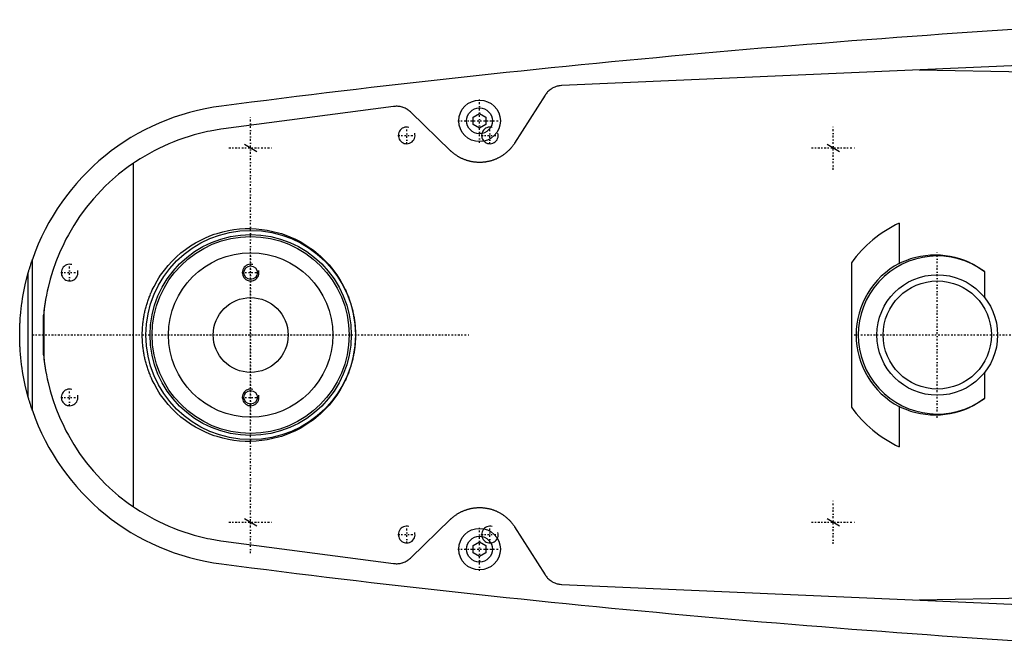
# Model space of a CAD drawing. Extents: x -1056 to 181, y -120 to 120.
# Tile 1 of 5: x -1056 to -819, y -76 to 76. Entities that reach past the tile are written whole.
import ezdxf

# ---------------------------------------------------------------- set-up
doc = ezdxf.new("R2010")
doc.units = 0
doc.linetypes.add('CENTER', pattern=[1.5, 0.45, -0.5, 0.05, -0.5])
for name, color, linetype in [('AM_0', 7, 'CONTINUOUS'), ('AM_10', 7, 'CONTINUOUS'), ('AM_7', 7, 'CENTER')]:
    doc.layers.add(name, color=color, linetype=linetype)

msp = doc.modelspace()

# ---------------------------------------------------------------- linework, layer by layer
at = {"layer": 'AM_0', "color": 7, "linetype": 'CONTINUOUS'}
for p, q in [((-695.22, 70), (-925.22, 60)), ((-839.33, 63.73), (-742.03, 61.98)), ((-929.22, 57.68), (-936.56, 46.13)), ((-965.65, 54.96), (-1006.53, 49.57)), ((-951.96, 44.32), (-961.52, 53.59)), ((-946.5, 52.37), (-945, 53.23)), ((-946.5, 50.63), (-946.5, 52.37)), ((-945, 53.23), (-943.5, 52.37)), ((-943.5, 52.37), (-943.5, 50.63)), ((-945, 49.77), (-946.5, 50.63)), ((-943.5, 50.63), (-945, 49.77)), ((-1028.19, -41.3), (-1028.19, 41.3)), ((-844.16, 26.89), (-844.16, 17.21)), ((-1052.45, -18.15), (-1052.45, 18.15)), ((-855.65, 17.37), (-855.65, -17.38)), ((-1053.45, -14.95), (-1053.45, 14.95)), ((-823.65, 15.24), (-823.65, 9.02)), ((-1049.63, 6.05), (-1049.77, 4.76)), ((-1049.77, -4.76), (-1049.77, 4.76)), ((-1049.63, -6.05), (-1049.63, 6.05)), ((-1049.77, -4.76), (-1049.63, -6.05)), ((-823.65, -9.02), (-823.65, -15.24)), ((-844.16, -17.21), (-844.16, -26.89)), ((-961.52, -53.59), (-951.96, -44.32)), ((-936.56, -46.13), (-929.22, -57.68)), ((-1006.53, -49.57), (-965.65, -54.96)), ((-946.5, -50.63), (-945, -49.77)), ((-946.5, -52.37), (-946.5, -50.63)), ((-945, -49.77), (-943.5, -50.63)), ((-943.5, -50.63), (-943.5, -52.37)), ((-945, -53.23), (-946.5, -52.37)), ((-943.5, -52.37), (-945, -53.23)), ((-925.22, -60), (-695.22, -70)), ((-742.03, -61.98), (-839.33, -63.73))]:
    msp.add_line(p, q, dxfattribs=at)
for points in [[(-925.22, 60, 0), (-925.34, 59.99, 0), (-925.6, 59.96, 0), (-925.85, 59.93, 0), (-925.98, 59.9, 0), (-926.11, 59.88, 0), (-926.37, 59.81, 0), (-926.62, 59.73, 0), (-926.87, 59.64, 0), (-927.12, 59.53, 0), (-927.36, 59.41, 0), (-927.48, 59.34, 0), (-927.59, 59.28, 0), (-927.82, 59.13, 0), (-928.04, 58.97, 0), (-928.24, 58.81, 0), (-928.44, 58.63, 0), (-928.63, 58.44, 0), (-928.72, 58.34, 0), (-928.81, 58.24, 0), (-928.98, 58.03, 0), (-929.14, 57.8, 0), (-929.22, 57.68, 0)], [(-961.52, 53.59, 0), (-961.61, 53.68, 0), (-961.81, 53.85, 0), (-962.01, 54.01, 0), (-962.11, 54.08, 0), (-962.22, 54.16, 0), (-962.44, 54.29, 0), (-962.66, 54.42, 0), (-962.89, 54.53, 0), (-963.13, 54.64, 0), (-963.37, 54.73, 0), (-963.49, 54.77, 0), (-963.61, 54.8, 0), (-963.85, 54.87, 0), (-964.09, 54.92, 0), (-964.34, 54.96, 0), (-964.58, 54.98, 0), (-964.82, 55, 0), (-964.94, 55, 0), (-965.05, 55, 0), (-965.29, 54.99, 0), (-965.53, 54.97, 0), (-965.65, 54.96, 0)], [(-1006.53, 49.57, 0), (-1007.18, 49.48, 0), (-1008.46, 49.28, 0), (-1009.75, 49.04, 0), (-1010.38, 48.91, 0), (-1011.02, 48.77, 0), (-1012.29, 48.47, 0), (-1013.54, 48.13, 0), (-1014.79, 47.76, 0), (-1016.03, 47.36, 0), (-1017.25, 46.93, 0), (-1017.86, 46.7, 0), (-1018.47, 46.46, 0), (-1019.67, 45.97, 0), (-1020.86, 45.44, 0), (-1022.03, 44.89, 0), (-1023.19, 44.3, 0), (-1024.33, 43.68, 0), (-1024.89, 43.36, 0), (-1025.45, 43.04, 0), (-1026.56, 42.36, 0), (-1027.65, 41.66, 0), (-1028.19, 41.3, 0)], [(-936.56, 46.13, 0), (-936.61, 46.06, 0), (-936.71, 45.91, 0), (-936.81, 45.77, 0), (-936.86, 45.7, 0), (-936.91, 45.63, 0), (-937.01, 45.49, 0), (-937.12, 45.35, 0), (-937.22, 45.21, 0), (-937.33, 45.08, 0), (-937.44, 44.95, 0), (-937.5, 44.89, 0), (-937.55, 44.83, 0), (-937.67, 44.7, 0), (-937.78, 44.58, 0), (-937.9, 44.46, 0), (-938.01, 44.35, 0), (-938.13, 44.23, 0), (-938.19, 44.18, 0), (-938.25, 44.12, 0), (-938.37, 44.01, 0), (-938.5, 43.9, 0), (-938.56, 43.85, 0), (-938.62, 43.8, 0), (-938.75, 43.69, 0), (-938.88, 43.59, 0), (-938.95, 43.54, 0), (-939.02, 43.49, 0), (-939.15, 43.39, 0), (-939.29, 43.29, 0), (-939.43, 43.2, 0), (-939.57, 43.11, 0), (-939.71, 43.02, 0), (-939.78, 42.97, 0), (-939.85, 42.93, 0), (-939.99, 42.84, 0), (-940.14, 42.76, 0), (-940.29, 42.68, 0), (-940.43, 42.6, 0), (-940.58, 42.53, 0), (-940.66, 42.49, 0), (-940.73, 42.46, 0), (-940.89, 42.39, 0), (-941.04, 42.32, 0), (-941.19, 42.25, 0), (-941.35, 42.19, 0), (-941.5, 42.13, 0), (-941.58, 42.1, 0), (-941.66, 42.08, 0), (-941.81, 42.02, 0), (-941.97, 41.97, 0), (-942.13, 41.92, 0), (-942.29, 41.88, 0), (-942.44, 41.83, 0), (-942.52, 41.81, 0), (-942.6, 41.79, 0), (-942.76, 41.75, 0), (-942.92, 41.72, 0), (-943.08, 41.69, 0), (-943.24, 41.66, 0), (-943.4, 41.63, 0), (-943.48, 41.62, 0), (-943.56, 41.6, 0), (-943.71, 41.58, 0), (-943.87, 41.56, 0), (-943.95, 41.56, 0), (-944.03, 41.55, 0), (-944.19, 41.53, 0), (-944.34, 41.52, 0), (-944.42, 41.52, 0), (-944.5, 41.51, 0), (-944.65, 41.51, 0), (-944.81, 41.5, 0), (-944.96, 41.5, 0), (-945.11, 41.5, 0), (-945.27, 41.5, 0), (-945.34, 41.51, 0), (-945.42, 41.51, 0), (-945.58, 41.52, 0), (-945.73, 41.53, 0), (-945.89, 41.54, 0), (-946.05, 41.55, 0), (-946.2, 41.57, 0), (-946.28, 41.58, 0), (-946.36, 41.59, 0), (-946.52, 41.62, 0), (-946.68, 41.64, 0), (-946.84, 41.67, 0), (-946.99, 41.7, 0), (-947.15, 41.73, 0), (-947.23, 41.75, 0), (-947.31, 41.77, 0), (-947.47, 41.81, 0), (-947.63, 41.85, 0), (-947.78, 41.9, 0), (-947.94, 41.94, 0), (-948.1, 41.99, 0), (-948.18, 42.02, 0), (-948.25, 42.04, 0), (-948.41, 42.1, 0), (-948.56, 42.16, 0), (-948.72, 42.22, 0), (-948.87, 42.28, 0), (-949.02, 42.35, 0), (-949.1, 42.38, 0), (-949.18, 42.41, 0), (-949.33, 42.48, 0), (-949.47, 42.56, 0), (-949.55, 42.59, 0), (-949.62, 42.63, 0), (-949.77, 42.71, 0), (-949.91, 42.79, 0), (-949.99, 42.83, 0), (-950.06, 42.87, 0), (-950.2, 42.96, 0), (-950.34, 43.05, 0), (-950.48, 43.14, 0), (-950.62, 43.23, 0), (-950.76, 43.32, 0), (-950.83, 43.37, 0), (-950.89, 43.42, 0), (-951.03, 43.52, 0), (-951.16, 43.62, 0), (-951.29, 43.72, 0), (-951.41, 43.83, 0), (-951.54, 43.93, 0), (-951.6, 43.99, 0), (-951.66, 44.04, 0), (-951.78, 44.15, 0), (-951.9, 44.26, 0), (-951.96, 44.32, 0)], [(-1028.19, 41.3, 0), (-1029.41, 40.44, 0), (-1031.74, 38.64, 0), (-1033.91, 36.74, 0), (-1034.94, 35.76, 0), (-1035.93, 34.77, 0), (-1037.8, 32.72, 0), (-1039.52, 30.63, 0), (-1041.09, 28.48, 0), (-1042.52, 26.31, 0), (-1043.8, 24.12, 0), (-1044.38, 23.03, 0), (-1044.93, 21.93, 0), (-1045.93, 19.76, 0), (-1046.8, 17.6, 0), (-1047.54, 15.49, 0), (-1048.16, 13.43, 0), (-1048.67, 11.45, 0), (-1048.88, 10.51, 0), (-1049.07, 9.59, 0), (-1049.26, 8.57, 0), (-1049.31, 8.3, 0), (-1049.35, 8.03, 0), (-1049.37, 7.89, 0), (-1049.39, 7.76, 0), (-1049.43, 7.51, 0), (-1049.47, 7.26, 0), (-1049.5, 7.03, 0), (-1049.53, 6.81, 0), (-1049.56, 6.6, 0), (-1049.58, 6.5, 0), (-1049.59, 6.41, 0), (-1049.61, 6.25, 0), (-1049.63, 6.11, 0), (-1049.63, 6.05, 0)], [(-974.81, 0, 0), (-974.81, -0.13, 0), (-974.81, -0.4, 0), (-974.82, -0.66, 0), (-974.82, -0.8, 0), (-974.83, -0.93, 0), (-974.84, -1.2, 0), (-974.85, -1.47, 0), (-974.87, -1.74, 0), (-974.89, -2.01, 0), (-974.91, -2.28, 0), (-974.92, -2.41, 0), (-974.94, -2.55, 0), (-974.97, -2.82, 0), (-975, -3.09, 0), (-975.03, -3.36, 0), (-975.07, -3.63, 0), (-975.11, -3.9, 0), (-975.13, -4.03, 0), (-975.15, -4.17, 0), (-975.2, -4.44, 0), (-975.25, -4.7, 0), (-975.27, -4.84, 0), (-975.3, -4.97, 0), (-975.35, -5.24, 0), (-975.41, -5.51, 0), (-975.44, -5.64, 0), (-975.47, -5.78, 0), (-975.53, -6.05, 0), (-975.6, -6.31, 0), (-975.67, -6.58, 0), (-975.74, -6.84, 0), (-975.82, -7.11, 0), (-975.86, -7.24, 0), (-975.89, -7.37, 0), (-975.98, -7.63, 0), (-976.06, -7.89, 0), (-976.14, -8.15, 0), (-976.23, -8.41, 0), (-976.32, -8.67, 0), (-976.37, -8.8, 0), (-976.42, -8.93, 0), (-976.52, -9.18, 0), (-976.61, -9.44, 0), (-976.72, -9.69, 0), (-976.82, -9.94, 0), (-976.93, -10.19, 0), (-976.98, -10.32, 0), (-977.04, -10.44, 0), (-977.15, -10.69, 0), (-977.26, -10.93, 0), (-977.68, -11.78, 0), (-978.46, -13.17, 0), (-978.88, -13.84, 0), (-979.31, -14.49, 0), (-980.22, -15.73, 0), (-981.17, -16.88, 0), (-982.17, -17.95, 0), (-983.22, -18.96, 0), (-984.34, -19.92, 0), (-984.91, -20.37, 0), (-985.5, -20.8, 0), (-986.72, -21.62, 0), (-987.97, -22.37, 0), (-988.61, -22.71, 0), (-989.26, -23.04, 0), (-990.58, -23.63, 0), (-991.92, -24.14, 0), (-992.6, -24.37, 0), (-993.27, -24.58, 0), (-994.64, -24.93, 0), (-996, -25.21, 0), (-997.35, -25.41, 0), (-998.69, -25.54, 0), (-1000.01, -25.59, 0), (-1000.67, -25.59, 0), (-1001.33, -25.58, 0), (-1002.66, -25.5, 0), (-1004.01, -25.34, 0), (-1005.36, -25.11, 0), (-1006.72, -24.81, 0), (-1008.06, -24.43, 0), (-1008.73, -24.21, 0), (-1009.39, -23.98, 0), (-1010.7, -23.44, 0), (-1011.98, -22.84, 0), (-1013.24, -22.16, 0), (-1014.45, -21.42, 0), (-1015.62, -20.6, 0), (-1016.19, -20.17, 0), (-1016.75, -19.72, 0), (-1017.82, -18.78, 0), (-1018.84, -17.79, 0), (-1019.81, -16.73, 0), (-1020.74, -15.59, 0), (-1021.63, -14.36, 0), (-1022.05, -13.72, 0), (-1022.46, -13.05, 0), (-1023.22, -11.67, 0), (-1023.63, -10.84, 0), (-1023.74, -10.6, 0), (-1023.85, -10.35, 0), (-1023.9, -10.23, 0), (-1023.96, -10.11, 0), (-1024.06, -9.86, 0), (-1024.16, -9.61, 0), (-1024.26, -9.36, 0), (-1024.36, -9.11, 0), (-1024.46, -8.86, 0), (-1024.5, -8.73, 0), (-1024.55, -8.61, 0), (-1024.64, -8.35, 0), (-1024.72, -8.1, 0), (-1024.81, -7.84, 0), (-1024.89, -7.58, 0), (-1024.97, -7.32, 0), (-1025.01, -7.19, 0), (-1025.05, -7.06, 0), (-1025.12, -6.8, 0), (-1025.19, -6.54, 0), (-1025.26, -6.27, 0), (-1025.32, -6.01, 0), (-1025.39, -5.75, 0), (-1025.42, -5.61, 0), (-1025.45, -5.48, 0), (-1025.5, -5.22, 0), (-1025.56, -4.95, 0), (-1025.58, -4.82, 0), (-1025.61, -4.68, 0), (-1025.66, -4.42, 0), (-1025.7, -4.15, 0), (-1025.72, -4.01, 0), (-1025.74, -3.88, 0), (-1025.78, -3.61, 0), (-1025.82, -3.34, 0), (-1025.85, -3.08, 0), (-1025.89, -2.81, 0), (-1025.91, -2.54, 0), (-1025.93, -2.4, 0), (-1025.94, -2.27, 0), (-1025.96, -2, 0), (-1025.98, -1.73, 0), (-1026, -1.47, 0), (-1026.01, -1.2, 0), (-1026.02, -0.93, 0), (-1026.03, -0.8, 0), (-1026.03, -0.66, 0), (-1026.04, -0.4, 0), (-1026.04, -0.13, 0), (-1026.04, 0, 0), (-1026.04, 0.13, 0), (-1026.04, 0.4, 0), (-1026.03, 0.66, 0), (-1026.03, 0.8, 0), (-1026.02, 0.93, 0), (-1026.01, 1.2, 0), (-1026, 1.47, 0), (-1025.98, 1.73, 0), (-1025.96, 2, 0), (-1025.94, 2.27, 0), (-1025.93, 2.4, 0), (-1025.91, 2.54, 0), (-1025.89, 2.81, 0), (-1025.85, 3.08, 0), (-1025.82, 3.34, 0), (-1025.78, 3.61, 0), (-1025.74, 3.88, 0), (-1025.72, 4.01, 0), (-1025.7, 4.15, 0), (-1025.66, 4.42, 0), (-1025.61, 4.68, 0), (-1025.58, 4.82, 0), (-1025.56, 4.95, 0), (-1025.5, 5.22, 0), (-1025.45, 5.48, 0), (-1025.42, 5.61, 0), (-1025.39, 5.75, 0), (-1025.32, 6.01, 0), (-1025.26, 6.27, 0), (-1025.19, 6.54, 0), (-1025.12, 6.8, 0), (-1025.05, 7.06, 0), (-1025.01, 7.19, 0), (-1024.97, 7.32, 0), (-1024.89, 7.58, 0), (-1024.81, 7.84, 0), (-1024.72, 8.1, 0), (-1024.64, 8.35, 0), (-1024.55, 8.61, 0), (-1024.5, 8.73, 0), (-1024.46, 8.86, 0), (-1024.36, 9.11, 0), (-1024.26, 9.36, 0), (-1024.16, 9.61, 0), (-1024.06, 9.86, 0), (-1023.96, 10.11, 0), (-1023.9, 10.23, 0), (-1023.85, 10.35, 0), (-1023.74, 10.6, 0), (-1023.63, 10.84, 0), (-1023.22, 11.67, 0), (-1022.46, 13.05, 0), (-1022.05, 13.72, 0), (-1021.63, 14.36, 0), (-1020.74, 15.59, 0), (-1019.81, 16.73, 0), (-1018.84, 17.79, 0), (-1017.82, 18.78, 0), (-1016.75, 19.72, 0), (-1016.19, 20.17, 0), (-1015.62, 20.6, 0), (-1014.45, 21.42, 0), (-1013.24, 22.16, 0), (-1011.98, 22.84, 0), (-1010.7, 23.44, 0), (-1009.39, 23.98, 0), (-1008.73, 24.21, 0), (-1008.06, 24.43, 0), (-1006.72, 24.81, 0), (-1005.36, 25.11, 0), (-1004.01, 25.34, 0), (-1002.66, 25.5, 0), (-1001.33, 25.58, 0), (-1000.67, 25.59, 0), (-1000.01, 25.59, 0), (-998.69, 25.54, 0), (-997.35, 25.41, 0), (-996, 25.21, 0), (-994.64, 24.93, 0), (-993.27, 24.58, 0), (-992.6, 24.37, 0), (-991.92, 24.14, 0), (-990.58, 23.63, 0), (-989.26, 23.04, 0), (-988.61, 22.71, 0), (-987.97, 22.37, 0), (-986.72, 21.62, 0), (-985.5, 20.8, 0), (-984.91, 20.37, 0), (-984.34, 19.92, 0), (-983.22, 18.96, 0), (-982.17, 17.95, 0), (-981.17, 16.88, 0), (-980.22, 15.73, 0), (-979.31, 14.49, 0), (-978.88, 13.84, 0), (-978.46, 13.17, 0), (-977.68, 11.78, 0), (-977.26, 10.93, 0), (-977.15, 10.69, 0), (-977.04, 10.44, 0), (-976.98, 10.32, 0), (-976.93, 10.19, 0), (-976.82, 9.94, 0), (-976.72, 9.69, 0), (-976.61, 9.44, 0), (-976.52, 9.18, 0), (-976.42, 8.93, 0), (-976.37, 8.8, 0), (-976.32, 8.67, 0), (-976.23, 8.41, 0), (-976.14, 8.15, 0), (-976.06, 7.89, 0), (-975.98, 7.63, 0), (-975.89, 7.37, 0), (-975.86, 7.24, 0), (-975.82, 7.11, 0), (-975.74, 6.84, 0), (-975.67, 6.58, 0), (-975.6, 6.31, 0), (-975.53, 6.05, 0), (-975.47, 5.78, 0), (-975.44, 5.64, 0), (-975.41, 5.51, 0), (-975.35, 5.24, 0), (-975.3, 4.97, 0), (-975.27, 4.84, 0), (-975.25, 4.7, 0), (-975.2, 4.44, 0), (-975.15, 4.17, 0), (-975.13, 4.03, 0), (-975.11, 3.9, 0), (-975.07, 3.63, 0), (-975.03, 3.36, 0), (-975, 3.09, 0), (-974.97, 2.82, 0), (-974.94, 2.55, 0), (-974.92, 2.41, 0), (-974.91, 2.28, 0), (-974.89, 2.01, 0), (-974.87, 1.74, 0), (-974.85, 1.47, 0), (-974.84, 1.2, 0), (-974.83, 0.93, 0), (-974.82, 0.8, 0), (-974.82, 0.66, 0), (-974.81, 0.4, 0), (-974.81, 0.13, 0), (-974.81, 0, 0)], [(-844.16, 17.21, 0), (-843.62, 17.48, 0), (-842.51, 17.95, 0), (-841.36, 18.36, 0), (-840.78, 18.54, 0), (-840.19, 18.69, 0), (-839, 18.95, 0), (-837.8, 19.14, 0), (-836.6, 19.24, 0), (-835.41, 19.28, 0), (-834.23, 19.24, 0), (-833.65, 19.19, 0), (-833.08, 19.13, 0), (-831.94, 18.95, 0), (-830.79, 18.7, 0), (-829.63, 18.37, 0), (-828.48, 17.97, 0), (-827.35, 17.49, 0), (-826.79, 17.22, 0), (-826.24, 16.93, 0), (-825.17, 16.3, 0), (-824.15, 15.61, 0), (-823.65, 15.24, 0)], [(-1053.45, 14.95, 0), (-1053.45, 14.95, 0), (-1053.45, 14.95, 0), (-1053.45, 14.95, 0), (-1053.45, 14.95, 0), (-1053.45, 14.95, 0), (-1053.45, 14.95, 0), (-1053.45, 14.95, 0), (-1053.45, 14.95, 0), (-1053.45, 14.95, 0), (-1053.45, 14.95, 0), (-1053.45, 14.95, 0), (-1053.45, 14.96, 0), (-1053.45, 14.96, 0), (-1053.45, 14.96, 0), (-1053.45, 14.96, 0), (-1053.45, 14.96, 0), (-1053.44, 14.96, 0), (-1053.44, 14.96, 0), (-1053.44, 14.97, 0), (-1053.44, 14.97, 0), (-1053.44, 14.97, 0), (-1053.44, 14.97, 0), (-1053.44, 14.97, 0), (-1053.44, 14.97, 0), (-1053.44, 14.98, 0), (-1053.44, 14.98, 0), (-1053.44, 14.98, 0), (-1053.44, 14.98, 0), (-1053.44, 14.98, 0), (-1053.44, 14.99, 0), (-1053.44, 14.99, 0), (-1053.44, 14.99, 0), (-1053.44, 14.99, 0), (-1053.44, 15, 0), (-1053.43, 15, 0), (-1053.43, 15, 0), (-1053.43, 15.01, 0), (-1053.43, 15.03, 0), (-1053.42, 15.05, 0), (-1053.41, 15.07, 0), (-1053.41, 15.09, 0), (-1053.41, 15.1, 0), (-1053.4, 15.12, 0), (-1053.39, 15.15, 0), (-1053.39, 15.17, 0), (-1053.38, 15.2, 0), (-1053.37, 15.23, 0), (-1053.37, 15.24, 0), (-1053.36, 15.26, 0), (-1053.35, 15.28, 0), (-1053.35, 15.31, 0), (-1053.34, 15.33, 0), (-1053.34, 15.34, 0), (-1053.33, 15.37, 0), (-1053.32, 15.4, 0), (-1053.32, 15.41, 0), (-1053.31, 15.43, 0), (-1053.3, 15.46, 0), (-1053.3, 15.49, 0), (-1053.27, 15.59, 0), (-1053.21, 15.76, 0), (-1053.16, 15.94, 0), (-1053.1, 16.13, 0), (-1053.05, 16.32, 0), (-1053.02, 16.41, 0), (-1052.99, 16.51, 0), (-1052.93, 16.71, 0), (-1052.86, 16.9, 0), (-1052.8, 17.1, 0), (-1052.74, 17.29, 0), (-1052.67, 17.49, 0), (-1052.64, 17.58, 0), (-1052.61, 17.68, 0), (-1052.54, 17.87, 0), (-1052.48, 18.05, 0), (-1052.45, 18.15, 0)], [(-1055.5, 0, 0), (-1055.5, 0.01, 0), (-1055.5, 0.04, 0), (-1055.5, 0.06, 0), (-1055.5, 0.07, 0), (-1055.5, 0.08, 0), (-1055.5, 0.11, 0), (-1055.5, 0.13, 0), (-1055.5, 0.15, 0), (-1055.5, 0.18, 0), (-1055.5, 0.2, 0), (-1055.5, 0.21, 0), (-1055.5, 0.22, 0), (-1055.5, 0.25, 0), (-1055.5, 0.27, 0), (-1055.5, 0.29, 0), (-1055.5, 0.32, 0), (-1055.5, 0.34, 0), (-1055.5, 0.35, 0), (-1055.5, 0.36, 0), (-1055.5, 0.39, 0), (-1055.5, 0.41, 0), (-1055.5, 0.42, 0), (-1055.5, 0.43, 0), (-1055.5, 0.46, 0), (-1055.5, 0.48, 0), (-1055.5, 0.49, 0), (-1055.5, 0.5, 0), (-1055.5, 0.53, 0), (-1055.5, 0.55, 0), (-1055.5, 0.57, 0), (-1055.5, 0.6, 0), (-1055.5, 0.62, 0), (-1055.5, 0.63, 0), (-1055.5, 0.64, 0), (-1055.5, 0.67, 0), (-1055.5, 0.69, 0), (-1055.5, 0.71, 0), (-1055.5, 0.74, 0), (-1055.49, 0.76, 0), (-1055.49, 0.77, 0), (-1055.49, 0.78, 0), (-1055.49, 0.81, 0), (-1055.49, 0.83, 0), (-1055.49, 0.85, 0), (-1055.49, 0.88, 0), (-1055.49, 0.9, 0), (-1055.49, 0.91, 0), (-1055.49, 0.92, 0), (-1055.49, 0.95, 0), (-1055.49, 0.97, 0), (-1055.49, 1.05, 0), (-1055.49, 1.19, 0), (-1055.49, 1.26, 0), (-1055.48, 1.33, 0), (-1055.48, 1.47, 0), (-1055.48, 1.61, 0), (-1055.47, 1.75, 0), (-1055.47, 1.89, 0), (-1055.46, 2.03, 0), (-1055.46, 2.1, 0), (-1055.46, 2.17, 0), (-1055.45, 2.31, 0), (-1055.45, 2.45, 0), (-1055.44, 2.52, 0), (-1055.44, 2.59, 0), (-1055.43, 2.73, 0), (-1055.43, 2.87, 0), (-1055.42, 2.94, 0), (-1055.42, 3.01, 0), (-1055.41, 3.15, 0), (-1055.4, 3.29, 0), (-1055.39, 3.43, 0), (-1055.39, 3.57, 0), (-1055.38, 3.71, 0), (-1055.37, 3.78, 0), (-1055.37, 3.85, 0), (-1055.36, 3.99, 0), (-1055.35, 4.13, 0), (-1055.31, 4.62, 0), (-1055.23, 5.46, 0), (-1055.14, 6.29, 0), (-1055.04, 7.13, 0), (-1054.99, 7.54, 0), (-1054.93, 7.96, 0), (-1054.8, 8.79, 0), (-1054.66, 9.62, 0), (-1054.07, 12.5, 0), (-1053.45, 14.95, 0)], [(-1053.45, -14.95, 0), (-1054.07, -12.5, 0), (-1054.66, -9.62, 0), (-1054.8, -8.79, 0), (-1054.93, -7.96, 0), (-1054.99, -7.54, 0), (-1055.04, -7.13, 0), (-1055.14, -6.29, 0), (-1055.23, -5.46, 0), (-1055.31, -4.62, 0), (-1055.37, -3.78, 0), (-1055.4, -3.29, 0), (-1055.41, -3.15, 0), (-1055.42, -3.01, 0), (-1055.42, -2.94, 0), (-1055.43, -2.87, 0), (-1055.43, -2.73, 0), (-1055.44, -2.59, 0), (-1055.44, -2.52, 0), (-1055.45, -2.45, 0), (-1055.45, -2.31, 0), (-1055.46, -2.17, 0), (-1055.46, -2.1, 0), (-1055.46, -2.03, 0), (-1055.47, -1.89, 0), (-1055.47, -1.75, 0), (-1055.48, -1.61, 0), (-1055.48, -1.47, 0), (-1055.48, -1.33, 0), (-1055.49, -1.26, 0), (-1055.49, -1.19, 0), (-1055.49, -1.05, 0), (-1055.49, -0.91, 0), (-1055.49, -0.83, 0), (-1055.49, -0.81, 0), (-1055.49, -0.78, 0), (-1055.49, -0.77, 0), (-1055.49, -0.76, 0), (-1055.5, -0.74, 0), (-1055.5, -0.71, 0), (-1055.5, -0.69, 0), (-1055.5, -0.67, 0), (-1055.5, -0.64, 0), (-1055.5, -0.63, 0), (-1055.5, -0.62, 0), (-1055.5, -0.6, 0), (-1055.5, -0.57, 0), (-1055.5, -0.55, 0), (-1055.5, -0.53, 0), (-1055.5, -0.5, 0), (-1055.5, -0.49, 0), (-1055.5, -0.48, 0), (-1055.5, -0.46, 0), (-1055.5, -0.43, 0), (-1055.5, -0.42, 0), (-1055.5, -0.41, 0), (-1055.5, -0.39, 0), (-1055.5, -0.36, 0), (-1055.5, -0.35, 0), (-1055.5, -0.34, 0), (-1055.5, -0.32, 0), (-1055.5, -0.29, 0), (-1055.5, -0.27, 0), (-1055.5, -0.25, 0), (-1055.5, -0.22, 0), (-1055.5, -0.21, 0), (-1055.5, -0.2, 0), (-1055.5, -0.18, 0), (-1055.5, -0.15, 0), (-1055.5, -0.13, 0), (-1055.5, -0.11, 0), (-1055.5, -0.08, 0), (-1055.5, -0.07, 0), (-1055.5, -0.06, 0), (-1055.5, -0.04, 0), (-1055.5, -0.01, 0), (-1055.5, 0, 0)], [(-1049.63, -6.05, 0), (-1049.63, -6.11, 0), (-1049.61, -6.25, 0), (-1049.59, -6.41, 0), (-1049.58, -6.5, 0), (-1049.56, -6.6, 0), (-1049.53, -6.81, 0), (-1049.5, -7.03, 0), (-1049.47, -7.26, 0), (-1049.43, -7.51, 0), (-1049.39, -7.76, 0), (-1049.37, -7.89, 0), (-1049.35, -8.03, 0), (-1049.31, -8.3, 0), (-1049.26, -8.57, 0), (-1049.07, -9.59, 0), (-1048.88, -10.51, 0), (-1048.67, -11.45, 0), (-1048.16, -13.43, 0), (-1047.54, -15.49, 0), (-1046.8, -17.6, 0), (-1045.93, -19.76, 0), (-1044.93, -21.93, 0), (-1044.38, -23.03, 0), (-1043.8, -24.12, 0), (-1042.52, -26.31, 0), (-1041.09, -28.48, 0), (-1039.52, -30.63, 0), (-1037.8, -32.72, 0), (-1035.93, -34.77, 0), (-1034.94, -35.76, 0), (-1033.91, -36.74, 0), (-1031.74, -38.64, 0), (-1029.41, -40.44, 0), (-1028.19, -41.3, 0)], [(-1052.45, -18.15, 0), (-1052.48, -18.05, 0), (-1052.54, -17.87, 0), (-1052.61, -17.68, 0), (-1052.64, -17.58, 0), (-1052.67, -17.49, 0), (-1052.74, -17.29, 0), (-1052.8, -17.1, 0), (-1052.86, -16.9, 0), (-1052.93, -16.71, 0), (-1052.99, -16.51, 0), (-1053.02, -16.41, 0), (-1053.05, -16.32, 0), (-1053.1, -16.13, 0), (-1053.16, -15.94, 0), (-1053.21, -15.76, 0), (-1053.27, -15.59, 0), (-1053.3, -15.49, 0), (-1053.3, -15.46, 0), (-1053.31, -15.43, 0), (-1053.32, -15.41, 0), (-1053.32, -15.4, 0), (-1053.33, -15.37, 0), (-1053.34, -15.34, 0), (-1053.34, -15.33, 0), (-1053.35, -15.31, 0), (-1053.35, -15.28, 0), (-1053.36, -15.26, 0), (-1053.37, -15.24, 0), (-1053.37, -15.23, 0), (-1053.38, -15.2, 0), (-1053.39, -15.17, 0), (-1053.39, -15.15, 0), (-1053.4, -15.12, 0), (-1053.41, -15.1, 0), (-1053.41, -15.09, 0), (-1053.41, -15.07, 0), (-1053.42, -15.05, 0), (-1053.43, -15.03, 0), (-1053.43, -15.01, 0), (-1053.43, -15, 0), (-1053.43, -15, 0), (-1053.44, -15, 0), (-1053.44, -14.99, 0), (-1053.44, -14.99, 0), (-1053.44, -14.99, 0), (-1053.44, -14.99, 0), (-1053.44, -14.98, 0), (-1053.44, -14.98, 0), (-1053.44, -14.98, 0), (-1053.44, -14.98, 0), (-1053.44, -14.98, 0), (-1053.44, -14.97, 0), (-1053.44, -14.97, 0), (-1053.44, -14.97, 0), (-1053.44, -14.97, 0), (-1053.44, -14.97, 0), (-1053.44, -14.97, 0), (-1053.44, -14.96, 0), (-1053.44, -14.96, 0), (-1053.45, -14.96, 0), (-1053.45, -14.96, 0), (-1053.45, -14.96, 0), (-1053.45, -14.96, 0), (-1053.45, -14.96, 0), (-1053.45, -14.95, 0), (-1053.45, -14.95, 0), (-1053.45, -14.95, 0), (-1053.45, -14.95, 0), (-1053.45, -14.95, 0), (-1053.45, -14.95, 0), (-1053.45, -14.95, 0), (-1053.45, -14.95, 0), (-1053.45, -14.95, 0), (-1053.45, -14.95, 0), (-1053.45, -14.95, 0), (-1053.45, -14.95, 0)], [(-823.65, -15.24, 0), (-824.15, -15.61, 0), (-825.17, -16.3, 0), (-826.24, -16.93, 0), (-826.79, -17.22, 0), (-827.35, -17.49, 0), (-828.48, -17.97, 0), (-829.63, -18.37, 0), (-830.79, -18.7, 0), (-831.94, -18.95, 0), (-833.08, -19.13, 0), (-833.65, -19.19, 0), (-834.23, -19.24, 0), (-835.41, -19.28, 0), (-836.6, -19.24, 0), (-837.8, -19.14, 0), (-839, -18.95, 0), (-840.19, -18.69, 0), (-840.78, -18.54, 0), (-841.36, -18.36, 0), (-842.51, -17.95, 0), (-843.62, -17.48, 0), (-844.16, -17.21, 0)], [(-1028.19, -41.3, 0), (-1027.65, -41.66, 0), (-1026.56, -42.36, 0), (-1025.45, -43.04, 0), (-1024.89, -43.36, 0), (-1024.33, -43.68, 0), (-1023.19, -44.3, 0), (-1022.03, -44.89, 0), (-1020.86, -45.44, 0), (-1019.67, -45.97, 0), (-1018.47, -46.46, 0), (-1017.86, -46.7, 0), (-1017.25, -46.93, 0), (-1016.03, -47.36, 0), (-1014.79, -47.76, 0), (-1013.54, -48.13, 0), (-1012.29, -48.47, 0), (-1011.02, -48.77, 0), (-1010.38, -48.91, 0), (-1009.75, -49.04, 0), (-1008.46, -49.28, 0), (-1007.18, -49.48, 0), (-1006.53, -49.57, 0)], [(-951.96, -44.32, 0), (-951.9, -44.26, 0), (-951.78, -44.15, 0), (-951.66, -44.04, 0), (-951.6, -43.99, 0), (-951.54, -43.93, 0), (-951.41, -43.82, 0), (-951.28, -43.72, 0), (-951.15, -43.62, 0), (-951.02, -43.51, 0), (-950.89, -43.42, 0), (-950.82, -43.37, 0), (-950.75, -43.32, 0), (-950.61, -43.22, 0), (-950.48, -43.13, 0), (-950.34, -43.04, 0), (-950.19, -42.95, 0), (-950.05, -42.87, 0), (-949.98, -42.83, 0), (-949.91, -42.79, 0), (-949.76, -42.71, 0), (-949.61, -42.63, 0), (-949.54, -42.59, 0), (-949.47, -42.55, 0), (-949.32, -42.48, 0), (-949.17, -42.41, 0), (-949.09, -42.38, 0), (-949.02, -42.34, 0), (-948.86, -42.28, 0), (-948.71, -42.21, 0), (-948.56, -42.15, 0), (-948.4, -42.1, 0), (-948.25, -42.04, 0), (-948.17, -42.02, 0), (-948.09, -41.99, 0), (-947.94, -41.94, 0), (-947.78, -41.89, 0), (-947.62, -41.85, 0), (-947.46, -41.81, 0), (-947.31, -41.77, 0), (-947.23, -41.75, 0), (-947.15, -41.73, 0), (-946.99, -41.7, 0), (-946.83, -41.67, 0), (-946.67, -41.64, 0), (-946.52, -41.62, 0), (-946.36, -41.59, 0), (-946.28, -41.58, 0), (-946.2, -41.57, 0), (-946.04, -41.55, 0), (-945.89, -41.54, 0), (-945.73, -41.53, 0), (-945.57, -41.52, 0), (-945.42, -41.51, 0), (-945.34, -41.51, 0), (-945.26, -41.5, 0), (-945.11, -41.5, 0), (-944.96, -41.5, 0), (-944.8, -41.5, 0), (-944.65, -41.51, 0), (-944.5, -41.51, 0), (-944.42, -41.52, 0), (-944.34, -41.52, 0), (-944.18, -41.53, 0), (-944.03, -41.55, 0), (-943.95, -41.56, 0), (-943.87, -41.56, 0), (-943.71, -41.58, 0), (-943.55, -41.61, 0), (-943.47, -41.62, 0), (-943.39, -41.63, 0), (-943.24, -41.66, 0), (-943.08, -41.69, 0), (-942.92, -41.72, 0), (-942.76, -41.75, 0), (-942.6, -41.79, 0), (-942.52, -41.81, 0), (-942.44, -41.83, 0), (-942.29, -41.88, 0), (-942.13, -41.92, 0), (-941.97, -41.97, 0), (-941.81, -42.02, 0), (-941.66, -42.08, 0), (-941.58, -42.1, 0), (-941.5, -42.13, 0), (-941.35, -42.19, 0), (-941.19, -42.25, 0), (-941.04, -42.32, 0), (-940.89, -42.38, 0), (-940.74, -42.45, 0), (-940.66, -42.49, 0), (-940.59, -42.53, 0), (-940.44, -42.6, 0), (-940.29, -42.68, 0), (-940.14, -42.76, 0), (-940, -42.84, 0), (-939.85, -42.93, 0), (-939.78, -42.97, 0), (-939.71, -43.01, 0), (-939.57, -43.1, 0), (-939.43, -43.2, 0), (-939.29, -43.29, 0), (-939.15, -43.39, 0), (-939.02, -43.49, 0), (-938.95, -43.54, 0), (-938.88, -43.59, 0), (-938.75, -43.69, 0), (-938.62, -43.8, 0), (-938.56, -43.85, 0), (-938.5, -43.9, 0), (-938.37, -44.01, 0), (-938.25, -44.12, 0), (-938.19, -44.18, 0), (-938.13, -44.24, 0), (-938.01, -44.35, 0), (-937.89, -44.47, 0), (-937.77, -44.59, 0), (-937.66, -44.71, 0), (-937.55, -44.83, 0), (-937.49, -44.89, 0), (-937.44, -44.96, 0), (-937.33, -45.08, 0), (-937.22, -45.22, 0), (-937.12, -45.35, 0), (-937.01, -45.49, 0), (-936.91, -45.63, 0), (-936.86, -45.7, 0), (-936.81, -45.77, 0), (-936.71, -45.91, 0), (-936.61, -46.06, 0), (-936.56, -46.13, 0)], [(-965.65, -54.96, 0), (-965.53, -54.97, 0), (-965.29, -54.99, 0), (-965.05, -55, 0), (-964.94, -55, 0), (-964.82, -55, 0), (-964.58, -54.98, 0), (-964.34, -54.96, 0), (-964.09, -54.92, 0), (-963.85, -54.87, 0), (-963.61, -54.8, 0), (-963.49, -54.77, 0), (-963.37, -54.73, 0), (-963.13, -54.64, 0), (-962.89, -54.53, 0), (-962.66, -54.42, 0), (-962.44, -54.29, 0), (-962.22, -54.16, 0), (-962.11, -54.08, 0), (-962.01, -54.01, 0), (-961.81, -53.85, 0), (-961.61, -53.68, 0), (-961.52, -53.59, 0)], [(-929.22, -57.68, 0), (-929.14, -57.8, 0), (-928.98, -58.03, 0), (-928.81, -58.24, 0), (-928.72, -58.34, 0), (-928.63, -58.44, 0), (-928.44, -58.63, 0), (-928.24, -58.81, 0), (-928.04, -58.97, 0), (-927.82, -59.13, 0), (-927.59, -59.28, 0), (-927.47, -59.34, 0), (-927.36, -59.41, 0), (-927.12, -59.53, 0), (-926.87, -59.64, 0), (-926.62, -59.73, 0), (-926.37, -59.81, 0), (-926.11, -59.88, 0), (-925.98, -59.9, 0), (-925.85, -59.93, 0), (-925.6, -59.96, 0), (-925.34, -59.99, 0), (-925.22, -60, 0)]]:
    msp.add_polyline3d(points, dxfattribs=at)
for centre, radius in [((-945, 51.5), 5), ((-945, 51.5), 3.1), ((-1000, 0), 25.17), ((-1000, 0), 24.17), ((-1000, 0), 23.67), ((-1000, 0), 19.75), ((-1000, 15), 1.62), ((-835, 0), 14.5), ((-835, 0), 13), ((-1000, 0), 9), ((-1000, -15), 1.62), ((-945, -51.5), 5), ((-945, -51.5), 3.1)]:
    msp.add_circle(centre, radius, dxfattribs=at)
for centre, radius, start, end in [((-623.05, -2920.27), 3000, 92.92082, 97.35313), ((-1000, 0), 55.5, 97.2532, 160.9168), ((-831.36, -0.24), 30, 115.2513, 144.039), ((-835, 0), 19, 53.3202, 306.6798), ((-835, 0), 19.5, 118.0266, 241.9734), ((-1000, 0), 55.5, 199.0832, 262.7468), ((-831.36, 0.24), 30, 215.961, 244.7487), ((-623.05, 2920.27), 3000, 262.64687, 267.07918)]:
    msp.add_arc(centre, radius, start, end, dxfattribs=at)
at = {"layer": 'AM_10', "color": 7, "linetype": 'CONTINUOUS'}
for p, q in [((-1001.5, 45.87), (-998.5, 44.13)), ((-861.5, 45.87), (-858.5, 44.13)), ((-1001.5, -44.13), (-998.5, -45.87)), ((-861.5, -44.13), (-858.5, -45.87))]:
    msp.add_line(p, q, dxfattribs=at)
for centre in [(-962.5, 48), (-942.5, 48), (-1043.5, 15), (-1000, 15), (-1043.5, -15), (-1000, -15), (-962.5, -48), (-942.5, -48)]:
    msp.add_arc(centre, 2, 75, 15, dxfattribs=at)
at = {"layer": 'AM_7', "color": 4, "linetype": 'CENTER'}
for p, q in [((-945, 46.25), (-945, 56.75)), ((-1000, -52.5), (-1000, 52.5)), ((-962.5, 45.9), (-962.5, 50.1)), ((-950.25, 51.5), (-939.75, 51.5)), ((-942.5, 45.9), (-942.5, 50.1)), ((-860, 39.75), (-860, 50.25)), ((-964.6, 48), (-960.4, 48)), ((-944.6, 48), (-940.4, 48)), ((-1005.25, 45), (-994.75, 45)), ((-865.25, 45), (-854.75, 45)), ((-1000, -20.74), (-1000, 20.74)), ((-835, -19.95), (-835, 19.95)), ((-1043.5, 12.9), (-1043.5, 17.1)), ((-1045.6, 15), (-1041.4, 15)), ((-1002.1, 15), (-997.9, 15)), ((-1052.5, 0), (-947.5, 0)), ((-1020.74, 0), (-979.26, 0)), ((-854.95, 0), (-815.05, 0)), ((-1043.5, -17.1), (-1043.5, -12.9)), ((-1045.6, -15), (-1041.4, -15)), ((-1002.1, -15), (-997.9, -15)), ((-860, -50.25), (-860, -39.75)), ((-1005.25, -45), (-994.75, -45)), ((-962.5, -50.1), (-962.5, -45.9)), ((-945, -56.75), (-945, -46.25)), ((-942.5, -50.1), (-942.5, -45.9)), ((-865.25, -45), (-854.75, -45)), ((-964.6, -48), (-960.4, -48)), ((-944.6, -48), (-940.4, -48)), ((-950.25, -51.5), (-939.75, -51.5))]:
    msp.add_line(p, q, dxfattribs=at)

doc.saveas('drawing.dxf')
